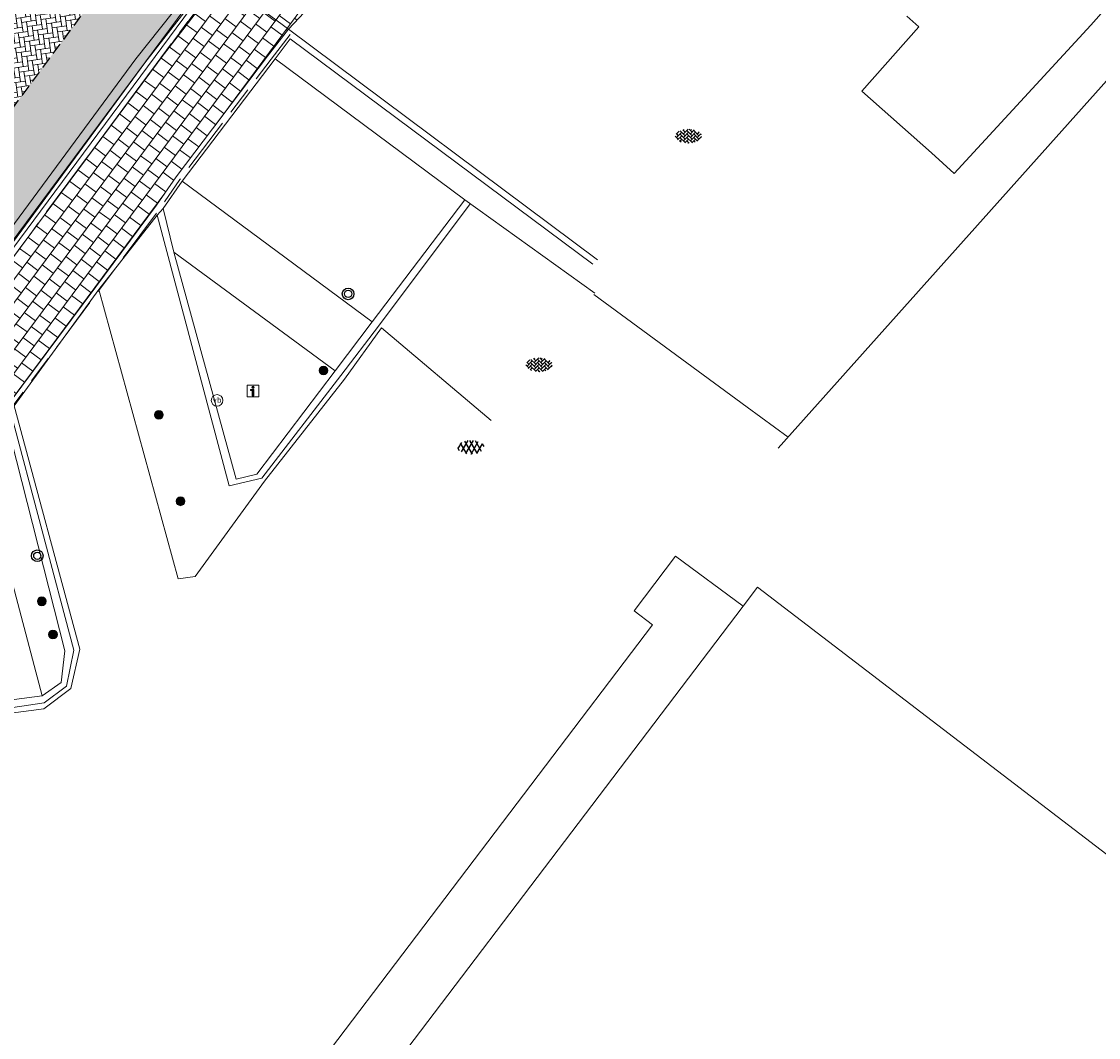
# Model space of a CAD drawing. Header units: metres. Extents: x 187916 to 189411, y 333285 to 334910.
# Tile 43 of 256: x 188120 to 188144, y 334543 to 334565. Entities that reach past the tile are written whole.
import ezdxf
from ezdxf.enums import TextEntityAlignment as Align

# ---------------------------------------------------------------- set-up
doc = ezdxf.new("R2010")
doc.units = ezdxf.units.M
for name, pattern in [('DASHED2', [0.375, 0.25, -0.125]), ('VH-OPSLUITBAND_100X200', [16, 8, -2, 4, -2]), ('VH-TROTTOIRBAND_180-200', [20, 10, -2, 2, -2, 2, -2])]:
    doc.linetypes.add(name, pattern=pattern)
for name, color, linetype, lineweight in [('B-ME-IE-MEUBILAIR_WEGMEUBILAIR-S', 253, 'Continuous', 18), ('B-ME-IE-MEUBILAIR_WEGMEUBILAIR_AFVALBAK-S', 253, 'Continuous', 25), ('B-ME-IE-MEUBILAIR_WEGMEUBILAIR_PAAL-S', 253, 'Continuous', 18), ('B-ME-IE-TERREINAFSCHEIDING_KUNSTMATIG_MUUR-G', 253, 'IE-TERREINAFSCHEIDING-KUNSTMATIG-DICHT', 18), ('B-ME-VH-KANTOPSLUITING_ACHTERKANTBAND-G', 253, 'Continuous', 18), ('B-ME-VH-VERHARDING_ASFALT-G', 253, 'Continuous', 18), ('B-ME-VH-VERHARDING_ASFALT-S', 253, 'Continuous', 25), ('B-ME-VH-VERHARDING_BETONSTRAATSTEEN-G', 253, 'Continuous', 18), ('B-ME-VH-VERHARDING_BETONSTRAATSTEEN-S', 253, 'Continuous', 25), ('B-ME-VH-VERHARDING_TEGEL-G', 253, 'Continuous', 18), ('B-WE-IE-TERREINAFSCHEIDING_KUNSTMATIG_HEKWERK-G', 253, 'IE-TERREINAFSCHEIDING_KUNSTMATIG-SO', 15), ('B-WE-IE-TERREINAFSCHEIDING_KUNSTMATIG_MUUR-G', 253, 'IE-TERREINAFSCHEIDING_KUNSTMATIG-SO', 15), ('B-WE-OG-BEBOUWING-GV', 253, 'Continuous', 15), ('B-WE-OG-TERREIN_ERF-GV', 253, 'Continuous', 15), ('N-WE-VH-KANTOPSLUITING_OPSLUITBAND_80X200-G', 30, 'VH-OPSLUITBAND_100X200', 15), ('N-WE-VH-KANTOPSLUITING_RIJWIELPADBAND_4-12 200-G', 94, 'VH-TROTTOIRBAND_180-200', 15), ('N-WE-VH-KANTOPSLUITING_VOORKANTBAND-G', 7, 'Continuous', 15), ('N-WE-VH-KANTVERHARDING_STREKLAAG_BSS-G', 60, 'Continuous', 18), ('N-WE-VH-VERHARDING_BETONSTRAATSTEEN-GRIJS-A', 250, 'Continuous', 18), ('N-WE-VH-VERHARDING_BETONSTRAATSTEEN-ROOD-A', 11, 'Continuous', 18), ('N-WE-VH-VERHARDING_TEGEL_300x300x60-A', 251, 'Continuous', 5)]:
    doc.layers.add(name, color=color, linetype=linetype, lineweight=lineweight)
doc.layers.add('N-WE-VH-MATERIAALSCHEIDING-G', color=7, linetype='DASHED2')
doc.styles.add('NLCS-ISO', font='NLCS-ISO.ttf')
doc.linetypes.add('IE-TERREINAFSCHEIDING-KUNSTMATIG-DICHT', pattern='A,8,-1,[82,NLCS.SHX,S=0.75,R=90,X=0,Y=0],-1', length=10)
doc.linetypes.add('IE-TERREINAFSCHEIDING_KUNSTMATIG-SO', pattern='A,4,[82,NLCS.SHX,S=0.75,R=90,X=0,Y=0],4,-2', length=10)

# ---------------------------------------------------------------- blocks, each defined once
blk = doc.blocks.new('SIE-WEG_PAAL_ALGEMEEN_TYPE_01-SO')
h = blk.add_hatch(color=256)
edge = h.paths.add_edge_path()
edge.add_arc((0, 0), 0.188, 0, 360)
at = {"ltscale": 0.5}
blk.add_circle((0, 0), 0.188, dxfattribs=at)
blk = doc.blocks.new('SIE-WEG_AFVALBAK_TYPE_01')
for radius in [0.25, 0.156]:
    blk.add_circle((0, 0), radius)
blk = doc.blocks.new('SIE-WEG_PAAL_VERKEERSBORD-SO')
at = {"color": 0, "linetype": 'ByBlock', "lineweight": 18}
blk.add_circle((0, 0), 1.5, dxfattribs=at)
at = {"color": 0, "linetype": 'ByBlock', "lineweight": 18, "style": 'NLCS-ISO'}
blk.add_text('vb', height=1.5, dxfattribs=at).set_placement((0, 0.13), align=Align.MIDDLE_CENTER)
blk = doc.blocks.new('SIE-WEG_VERKEERSBORD_INFORMATIE-SO')
at = {"linetype": 'ByBlock', "lineweight": 18}
h = blk.add_hatch(color=0, dxfattribs=at)
h.dxf.hatch_style = 1
h.paths.add_polyline_path([(0.32, 0.49), (-0.82, 0.49), (-0.82, 0.19), (-0.32, 0.19), (-0.32, -1.62), (0.32, -1.62)])
h = blk.add_hatch(color=0, dxfattribs=at)
h.dxf.hatch_style = 1
edge = h.paths.add_edge_path()
edge.add_arc((0, 1.25), 0.373, 0, 360)
at = {"color": 0, "linetype": 'ByBlock', "lineweight": 18}
for points in [[(-2, -2), (2, -2), (2, 2), (-2, 2)], [(0.32, 0.49), (-0.82, 0.49), (-0.82, 0.19), (-0.32, 0.19), (-0.32, -1.62), (0.32, -1.62)]]:
    blk.add_lwpolyline(points, close=True, dxfattribs=at)
blk.add_circle((0, 1.25), 0.373, dxfattribs=at)
blk = doc.blocks.new('SVH-BSS_KEIFORMAAT_KEPER-SO')
at = {"ltscale": 0.1}
for p, q in [((-5.34, 0.88), (-4.45, 0)), ((-5.2, 0.74), (-4.03, 1.91)), ((-5.2, -0.74), (-2.97, 1.48)), ((-4.81, -1.84), (-2.97, 0)), ((-4.56, 1.6), (-4.45, 1.48)), ((-3.71, 0.74), (-1.48, -1.48)), ((-3.6, 2.11), (-1.48, 0)), ((-2.48, 2.48), (-1.48, 1.48)), ((-2.23, 0.74), (-0.21, 2.76)), ((-2.23, 2.23), (-1.85, 2.61)), ((-2.23, -0.74), (0, 1.48)), ((-2.23, -2.23), (0, 0)), ((-0.74, 2.23), (1.48, 0)), ((-0.74, 0.74), (1.48, -1.48)), ((0.22, 2.75), (1.48, 1.48)), ((0.74, 2.23), (1.2, 2.68)), ((0.74, 0.74), (2.45, 2.45)), ((0.74, -0.74), (2.97, 1.48)), ((0.74, -2.23), (2.97, 0)), ((2.23, 2.23), (4.45, 0)), ((2.23, 0.74), (4.45, -1.48)), ((3.71, 0.74), (4.5, 1.53)), ((3.71, -0.74), (5.25, 0.79)), ((4.22, 1.72), (4.45, 1.48)), ((5.2, 0.74), (5.39, 0.55)), ((-5.73, -0.2), (-4.45, -1.48)), ((-3.89, -2.41), (-2.97, -1.48)), ((-3.71, -0.74), (-1.48, -2.97)), ((-3.71, -2.23), (-3.27, -2.67)), ((-1.59, -3.08), (0, -1.48)), ((-0.74, -0.74), (1.48, -2.97)), ((-0.74, -2.23), (0.21, -3.18)), ((-0.22, -3.19), (0, -2.97)), ((1.36, -3.09), (2.97, -1.48)), ((2.23, -0.74), (3.84, -2.36)), ((2.23, -2.23), (2.78, -2.78)), ((3.71, -2.23), (5.57, -0.37)), ((5.2, -0.74), (5.41, -0.95))]:
    blk.add_line(p, q, dxfattribs=at)
at = {"style": 'NLCS-ISO'}
blk.add_attdef('FORMAAT', text='', height=1.8, dxfattribs=at).set_placement((-5.83, -0.22), align=Align.MIDDLE_RIGHT)
blk.add_attdef('KLEUR', text='', height=1.8, dxfattribs=at).set_placement((5.82, -0.22), align=Align.MIDDLE_LEFT)
at = {"style": 'NLCS-ISO', "flags": 1}
blk.add_attdef('FUNCTIE', text='', height=1.8, dxfattribs=at).set_placement((0.12, -3.58), align=Align.MIDDLE_CENTER)
blk = doc.blocks.new('SVH-ASFALT-SO')
at = {"ltscale": 0.1}
for p, q in [((-3.36, 2.17), (-1.83, 4.83)), ((-1.91, 0.69), (0.95, 5.64)), ((2.75, -0.22), (-0.47, 5.37)), ((0, 0), (3.27, 5.66)), ((4.87, 0.12), (1.65, 5.7)), ((2.18, -0.23), (5.32, 5.22)), ((6.7, 0.95), (4.04, 5.55)), ((-2.72, 1.26), (-3.45, 2.54)), ((0.36, -0.07), (-2.31, 4.55)), ((4.66, 0.07), (7.07, 4.25)), ((7.83, 2.99), (7.15, 4.18))]:
    blk.add_line(p, q, dxfattribs=at)
at = {"style": 'NLCS-ISO'}
blk.add_attdef('KLEUR', text='', height=1.8, dxfattribs=at).set_placement((9.49, 2.74), align=Align.MIDDLE_LEFT)
at = {"style": 'NLCS-ISO', "flags": 1}
blk.add_attdef('FUNCTIE', text='', height=1.8, dxfattribs=at).set_placement((0.12, -3.58), align=Align.MIDDLE_CENTER)
blk = doc.blocks.new('DTM')
at = {"layer": 'B-ME-IE-TERREINAFSCHEIDING_KUNSTMATIG_MUUR-G', "ltscale": 0.2, "flags": 128}
for points in [[(188130.02, 334560.734), (188125.941, 334563.761)], [(188130.02, 334560.734), (188132.817, 334558.723)]]:
    blk.add_lwpolyline(points, dxfattribs=at)
at = {"layer": 'B-ME-VH-KANTOPSLUITING_ACHTERKANTBAND-G', "ltscale": 0.2, "flags": 128}
for points in [[(188073.197, 334497.979), (188074.269, 334499.102), (188078.667, 334503.709), (188080.061, 334505.17), (188085.94, 334512.327), (188091.468, 334519.89), (188096.193, 334526.713), (188101.674, 334534.32), (188107.155, 334541.796), (188112.088, 334548.408), (188117.46, 334555.652), (188123.318, 334563.562), (188124.788, 334565.473), (188126.423, 334567.598), (188130.056, 334571.065), (188130.312, 334570.696), (188131.51, 334571.612), (188131.221, 334571.999), (188135.052, 334574.088), (188139.896, 334575.474), (188144.458, 334575.905)], [(188089.039, 334513.205), (188094.651, 334521.148), (188099.261, 334527.722), (188104.919, 334535.534), (188110.513, 334543.158), (188116.118, 334550.647), (188119.56, 334555.229), (188120.146, 334556.025), (188120.249, 334556.181), (188120.328, 334556.298), (188122.15, 334558.806), (188123.401, 334560.401), (188123.527, 334560.547), (188123.94, 334561.135), (188125.941, 334563.761), (188126.262, 334564.195)], [(188126.262, 334564.195), (188132.773, 334559.346)], [(188128.03, 334558.108), (188123.94, 334561.135)], [(188123.527, 334560.547), (188123.758, 334559.605), (188125.101, 334554.726), (188125.542, 334554.834), (188127.227, 334557.052), (188128.03, 334558.108), (188130.02, 334560.734)], [(188123.758, 334559.605), (188127.227, 334557.052)], [(188120.146, 334556.025), (188121.418, 334551.03), (188121.333, 334550.353), (188120.93, 334550.06), (188118.345, 334549.724), (188113.157, 334542.893), (188106.879, 334534.58), (188100.74, 334526.518), (188100.787, 334526.295), (188101.138, 334523.351), (188100.331, 334522.111), (188099.593, 334520.332), (188094.187, 334513.189), (188088.203, 334505.248)], [(188119.56, 334555.229), (188120.93, 334550.06)]]:
    blk.add_lwpolyline(points, dxfattribs=at)
at = {"layer": 'B-ME-VH-VERHARDING_ASFALT-G', "ltscale": 0.2, "flags": 128}
for points in [[(188072.922, 334498.3), (188079.745, 334505.506), (188085.683, 334512.673), (188091.106, 334520.1), (188095.835, 334526.899), (188101.349, 334534.559), (188106.795, 334541.982), (188111.685, 334548.612), (188117.116, 334555.861), (188122.939, 334563.762), (188126.157, 334567.805), (188129.785, 334571.334), (188131.006, 334572.274), (188134.932, 334574.425), (188139.873, 334575.832), (188144.432, 334576.278)], [(188122.15, 334558.806), (188123.851, 334552.582), (188124.221, 334552.629), (188125.708, 334554.683), (188127.432, 334556.873), (188128.229, 334557.975), (188130.583, 334555.987)], [(188120.328, 334556.298), (188121.738, 334551.07), (188121.545, 334550.221), (188120.965, 334549.785), (188118.494, 334549.46), (188113.366, 334542.678), (188107.064, 334534.424), (188101.013, 334526.449), (188101.361, 334523.29), (188100.567, 334522.016), (188099.767, 334520.163), (188094.405, 334513.013), (188088.396, 334505.056)]]:
    blk.add_lwpolyline(points, dxfattribs=at)
at = {"layer": 'B-ME-VH-VERHARDING_BETONSTRAATSTEEN-G', "ltscale": 0.2, "flags": 128}
for points in [[(188073.062, 334498.173), (188079.918, 334505.384), (188085.827, 334512.553), (188091.308, 334520.018), (188096.01, 334526.803), (188101.494, 334534.439), (188106.974, 334541.92), (188111.889, 334548.51), (188117.299, 334555.75), (188123.139, 334563.68), (188126.271, 334567.703), (188129.876, 334571.208), (188131.076, 334572.137), (188135.001, 334574.306), (188139.858, 334575.68), (188144.436, 334576.105)], [(188126.224, 334564.4), (188131.091, 334569.575), (188134.684, 334571.888), (188137.286, 334572.952)], [(188126.224, 334564.4), (188132.876, 334559.439)], [(188123.401, 334560.401), (188124.949, 334554.58), (188125.652, 334554.743), (188127.351, 334556.952), (188128.162, 334558.017), (188130.134, 334560.645)], [(188120.249, 334556.181), (188121.612, 334551.045), (188121.452, 334550.27), (188120.974, 334549.909), (188118.458, 334549.54), (188113.281, 334542.769), (188106.988, 334534.504), (188100.901, 334526.479), (188101.27, 334523.297), (188100.476, 334522.059), (188099.71, 334520.226), (188094.319, 334513.056), (188088.32, 334505.145)]]:
    blk.add_lwpolyline(points, dxfattribs=at)
at = {"layer": 'B-ME-VH-VERHARDING_TEGEL-G', "ltscale": 0.2, "flags": 128}
blk.add_lwpolyline([(188080.03, 334502.479), (188082.073, 334504.716), (188083.405, 334506.288), (188088.946, 334513.274), (188094.582, 334521.203), (188099.179, 334527.778), (188104.841, 334535.61), (188110.447, 334543.225), (188116.042, 334550.686), (188119.511, 334555.314), (188120.218, 334556.359), (188122.083, 334558.862), (188123.389, 334560.619), (188123.807, 334561.225), (188125.774, 334563.818), (188126.224, 334564.4), (188124.788, 334565.473)], dxfattribs=at)
at = {"layer": 'B-WE-IE-TERREINAFSCHEIDING_KUNSTMATIG_HEKWERK-G', "ltscale": 0.2, "flags": 128}
blk.add_lwpolyline([(188136.758, 334555.387), (188151.56, 334571.954)], dxfattribs=at)
at = {"layer": 'B-WE-IE-TERREINAFSCHEIDING_KUNSTMATIG_MUUR-G', "ltscale": 0.2, "flags": 128}
for points in [[(188132.796, 334558.694), (188136.092, 334556.272), (188136.972, 334555.626)], [(188134.551, 334553.066), (188133.661, 334551.893), (188134.059, 334551.591), (188111.911, 334522.427)], [(188136.005, 334551.989), (188134.551, 334553.066)]]:
    blk.add_lwpolyline(points, dxfattribs=at)
at = {"layer": 'B-WE-OG-BEBOUWING-GV', "ltscale": 0.2, "flags": 128}
for points in [[(188139.531, 334564.681), (188139.787, 334564.455), (188138.562, 334563.069), (188140.061, 334561.745), (188140.546, 334561.298), (188143.484, 334564.489), (188146.8, 334568.232), (188141.595, 334572.843)], [(188191.952, 334509.835), (188149.44, 334542.359), (188148.876, 334542.791), (188143.831, 334546.651), (188136.317, 334552.4), (188136.005, 334551.989), (188125.09, 334537.612), (188110.638, 334518.574), (188096.186, 334499.537), (188152.199, 334457.069), (188152.553, 334457.537), (188152.949, 334458.061), (188155.61, 334461.578), (188160.45, 334467.977), (188161.361, 334469.181), (188166.592, 334476.096), (188167.359, 334477.11), (188169.469, 334479.87), (188170.129, 334480.733), (188181.138, 334495.134)]]:
    blk.add_lwpolyline(points, dxfattribs=at)
at = {"layer": 'B-WE-OG-TERREIN_ERF-GV', "ltscale": 0.2, "flags": 128}
for points in [[(188141.595, 334572.843), (188146.8, 334568.232), (188143.484, 334564.489), (188140.546, 334561.298), (188140.061, 334561.745), (188138.562, 334563.069), (188139.787, 334564.455), (188139.531, 334564.681)], [(188181.138, 334495.134), (188170.129, 334480.733), (188169.469, 334479.87), (188167.359, 334477.11), (188166.592, 334476.096), (188161.361, 334469.181), (188160.45, 334467.977), (188155.61, 334461.578), (188152.949, 334458.061), (188152.553, 334457.537), (188152.199, 334457.069), (188096.186, 334499.537), (188110.638, 334518.574), (188125.09, 334537.612), (188136.005, 334551.989), (188136.317, 334552.4), (188143.831, 334546.651), (188148.876, 334542.791), (188149.44, 334542.359), (188191.952, 334509.835)]]:
    blk.add_lwpolyline(points, dxfattribs=at)
at = {"layer": 'B-ME-IE-MEUBILAIR_WEGMEUBILAIR-S'}
for name, p, xscale, yscale, zscale in [('SIE-WEG_VERKEERSBORD_INFORMATIE-SO', (188125.463, 334556.619), 0.0625, 0.0625, 0.0625), ('SIE-WEG_PAAL_VERKEERSBORD-SO', (188124.69, 334556.418), 0.083, 0.083, 0.083)]:
    blk.add_blockref(name, p, dxfattribs=dict(at, xscale=xscale, yscale=yscale, zscale=zscale))
at = {"layer": 'B-ME-IE-MEUBILAIR_WEGMEUBILAIR_AFVALBAK-S', "xscale": 0.5, "yscale": 0.5, "zscale": 0.5}
for p in [(188127.509, 334558.708), (188120.823, 334553.076)]:
    blk.add_blockref('SIE-WEG_AFVALBAK_TYPE_01', p, dxfattribs=at)
at = {"layer": 'B-ME-IE-MEUBILAIR_WEGMEUBILAIR_PAAL-S', "xscale": 0.5, "yscale": 0.5, "zscale": 0.5}
for p in [(188126.978, 334557.059), (188123.44, 334556.108), (188123.905, 334554.247), (188120.918, 334552.096), (188121.16, 334551.383)]:
    blk.add_blockref('SIE-WEG_PAAL_ALGEMEEN_TYPE_01-SO', p, dxfattribs=at)
at = {"layer": 'B-ME-VH-VERHARDING_ASFALT-S', "xscale": 0.05, "yscale": 0.05, "zscale": 0.05}
blk.add_blockref('SVH-ASFALT-SO', (188130.044, 334555.273), dxfattribs=at)
at = {"layer": 'B-ME-VH-VERHARDING_BETONSTRAATSTEEN-S', "xscale": 0.05, "yscale": 0.05, "zscale": 0.05}
for p in [(188134.834, 334562.111), (188131.62, 334557.194)]:
    blk.add_blockref('SVH-BSS_KEIFORMAAT_KEPER-SO', p, dxfattribs=at)
blk = doc.blocks.new('ontwerp Wilhelmina- & Engelenkampstraat')
at = {"layer": 'N-WE-VH-VERHARDING_BETONSTRAATSTEEN-GRIJS-A', "transparency": 33554610}
h = blk.add_hatch(dxfattribs=at)
h.set_pattern_fill('AVH-BSS_KEIFORMAAT_KEPER', color=256, angle=233.42, pattern_type=2)
h.set_pattern_definition([(278.42, (188119.16316, 334564.8807), (0.1192432, -0.0884933), [0.315, -0.105]), (8.42, (188119.17853, 334564.77683), (0.1192432, -0.0884933), [0.315, -0.105])])
edge = h.paths.add_edge_path()
edge.add_line((188118.891, 334561.146), (188118.574, 334562.395))
edge.add_arc((188118.061, 334562.265), 0.53, 14.2347, 146.3825)
edge.add_line((188117.619, 334562.558), (188120.385, 334566.719))
edge.add_arc((188144.535, 334550.663), 29, 143.1479, 146.3825, ccw=False)
edge.add_arc((188122.13, 334567.456), 1, 143.1479, 192.7439)
edge.add_line((188121.154, 334567.235), (188121.483, 334565.781))
edge.add_arc((188122, 334565.898), 0.53, 192.7439, 323.42)
edge.add_line((188122.426, 334565.582), (188118.803, 334560.7))
edge.add_arc((188118.377, 334561.016), 0.53, 323.4201, 374.2347)
at = {"layer": 'N-WE-VH-VERHARDING_BETONSTRAATSTEEN-ROOD-A', "transparency": 33554610}
h = blk.add_hatch(color=11, dxfattribs=at)
h.dxf.hatch_style = 1
edge = h.paths.add_edge_path()
edge.add_line((188130.708, 334575.414), (188130.432, 334575.751))
edge.add_arc((188144.535, 334550.663), 28.78, 119.3413, 123.2016)
edge.add_line((188128.775, 334574.745), (188129.762, 334573.536))
edge.add_arc((188129.366, 334573.221), 0.506, -54.843, 38.4872, ccw=False)
edge.add_arc((188146.111, 334549.171), 28.8, 124.8419, 143.4234)
edge.add_line((188122.983, 334566.332), (188122.426, 334565.582))
edge.add_line((188122.426, 334565.582), (188118.803, 334560.7))
edge.add_line((188118.803, 334560.7), (188107.916, 334546.534))
edge.add_line((188107.916, 334546.534), (188109.447, 334545.404))
edge.add_line((188109.447, 334545.404), (188113.609, 334550.849))
edge.add_line((188113.609, 334550.849), (188124.349, 334565.321))
edge.add_arc((188146.108, 334549.174), 27.095, 129.7265, 143.4213, ccw=False)
edge.add_line((188128.79, 334570.013), (188129.574, 334570.64))
edge.add_line((188129.574, 334570.64), (188130.382, 334571.239))
edge.add_line((188130.382, 334571.239), (188131.212, 334571.808))
edge.add_line((188131.212, 334571.808), (188132.059, 334572.343))
edge.add_arc((188146.111, 334549.171), 27.099, 95.2248, 121.2334, ccw=False)
edge.add_line((188143.643, 334576.158), (188144.641, 334576.231))
edge.add_arc((188146.135, 334548.493), 27.778, 88.9137, 93.0826, ccw=False)
edge.add_line((188146.662, 334576.266), (188147.661, 334576.254))
edge.add_line((188147.661, 334576.254), (188148.917, 334576.239))
edge.add_line((188148.917, 334576.239), (188148.937, 334577.938))
edge.add_line((188148.937, 334577.938), (188146.459, 334577.968))
edge.add_arc((188146.111, 334549.171), 28.8, 89.3073, 91.4033)
edge.add_arc((188145.394, 334578.462), 0.5, 174.5251, 271.4033, ccw=False)
edge.add_line((188144.896, 334578.509), (188144.985, 334579.44))
edge.add_arc((188144.535, 334550.663), 28.78, 89.104, 92.9519)
edge.add_line((188143.053, 334579.405), (188142.937, 334578.192))
edge.add_arc((188142.439, 334578.24), 0.5, 277.1999, 354.5251, ccw=False)
edge.add_arc((188146.111, 334549.171), 28.8, 97.1999, 116.2935)
edge.add_arc((188132.467, 334576.782), 1.999, 296.255, 296.3261, ccw=False)
edge.add_arc((188146.111, 334549.171), 28.8, 116.2985, 116.7316)
edge.add_arc((188132.257, 334576.679), 2, 219.228, 296.7316, ccw=False)
at = {"layer": 'N-WE-VH-VERHARDING_TEGEL_300x300x60-A', "transparency": 33554610}
h = blk.add_hatch(dxfattribs=at)
h.set_pattern_fill('AVH-TEGEL_300X300_HALFST', color=256, angle=143.42, pattern_type=2)
h.set_pattern_definition([(143.42, (188120.35331, 334559.56714), (-0.3302994, 0.0583295), [0.3, -0.3]), (233.42, (188120.3533, 334559.56714), (0.2409077, -0.1787834), [])])
edge = h.paths.add_edge_path()
edge.add_line((188122.083, 334558.862), (188123.389, 334560.619))
edge.add_line((188123.389, 334560.619), (188123.807, 334561.225))
edge.add_line((188123.807, 334561.225), (188125.774, 334563.818))
edge.add_line((188125.774, 334563.818), (188126.224, 334564.4))
edge.add_line((188126.224, 334564.4), (188130.764, 334569.227))
edge.add_line((188130.764, 334569.227), (188130.143, 334570.038))
edge.add_line((188130.143, 334570.038), (188129.968, 334570.283))
edge.add_line((188129.968, 334570.283), (188129.792, 334570.53))
edge.add_arc((188146.111, 334549.171), 26.88, 127.3804, 127.6032)
edge.add_line((188129.709, 334570.466), (188128.93, 334569.843))
edge.add_arc((188146.111, 334549.171), 26.88, 129.7301, 143.4201)
edge.add_line((188124.526, 334565.19), (188120.353, 334559.567))
edge.add_line((188120.353, 334559.567), (188118.78, 334557.447))
edge.add_line((188118.78, 334557.447), (188120.228, 334556.372))
edge.add_line((188120.228, 334556.372), (188121.805, 334558.489))
edge.add_line((188121.805, 334558.489), (188122.083, 334558.862))
at = {"layer": 'N-WE-VH-KANTOPSLUITING_OPSLUITBAND_80X200-G', "ltscale": 0.15, "flags": 128}
blk.add_lwpolyline([(188111.212, 334544.079), (188116.122, 334550.626), (188119.592, 334555.256), (188120.3, 334556.301), (188122.163, 334558.802), (188123.47, 334560.561), (188123.888, 334561.166), (188125.853, 334563.757), (188126.303, 334564.339)], dxfattribs=at)
at = {"layer": 'N-WE-VH-KANTOPSLUITING_RIJWIELPADBAND_4-12 200-G', "ltscale": 0.15, "flags": 128}
blk.add_lwpolyline([(188110.231, 334546.066), (188113.785, 334550.717), (188124.526, 334565.19, -0.059815), (188128.931, 334569.844, -0.059815)], format="xyb", dxfattribs=at)
at = {"layer": 'N-WE-VH-KANTOPSLUITING_VOORKANTBAND-G', "flags": 128}
blk.add_lwpolyline([(188110.135, 334546.139), (188113.689, 334550.789), (188124.429, 334565.261, -0.059815), (188128.854, 334569.936)], format="xyb", dxfattribs=at)
blk.add_lwpolyline([(188111.132, 334544.139), (188116.042, 334550.686), (188119.511, 334555.314), (188120.218, 334556.359), (188122.083, 334558.862), (188123.389, 334560.619), (188123.807, 334561.225), (188125.774, 334563.818), (188126.224, 334564.4)], dxfattribs=at)
at = {"layer": 'N-WE-VH-KANTVERHARDING_STREKLAAG_BSS-G', "flags": 128}
blk.add_lwpolyline([(188109.447, 334545.404), (188113.609, 334550.849), (188124.349, 334565.321, -0.059815), (188128.79, 334570.013), (188129.574, 334570.64), (188130.382, 334571.239), (188131.212, 334571.808), (188132.059, 334572.343, -0.113974), (188143.643, 334576.158), (188144.641, 334576.231, -0.018192), (188146.662, 334576.266), (188147.661, 334576.254), (188148.917, 334576.239, -0.139105), (188155.248, 334574.359), (188164.361, 334568.583), (188168.889, 334565.686), (188170.581, 334564.555), (188171.953, 334563.68), (188188.257, 334553.256)], format="xyb", dxfattribs=at)
at = {"layer": 'N-WE-VH-MATERIAALSCHEIDING-G', "flags": 128}
blk.add_lwpolyline([(188122.426, 334565.582), (188118.803, 334560.7)], dxfattribs=at)

msp = doc.modelspace()

# ---------------------------------------------------------------- block references
msp.add_blockref('DTM', (0, 0))

# ---------------------------------------------------------------- next in the draw order: block references
msp.add_blockref('ontwerp Wilhelmina- & Engelenkampstraat', (0, 0))

doc.saveas('drawing.dxf')
